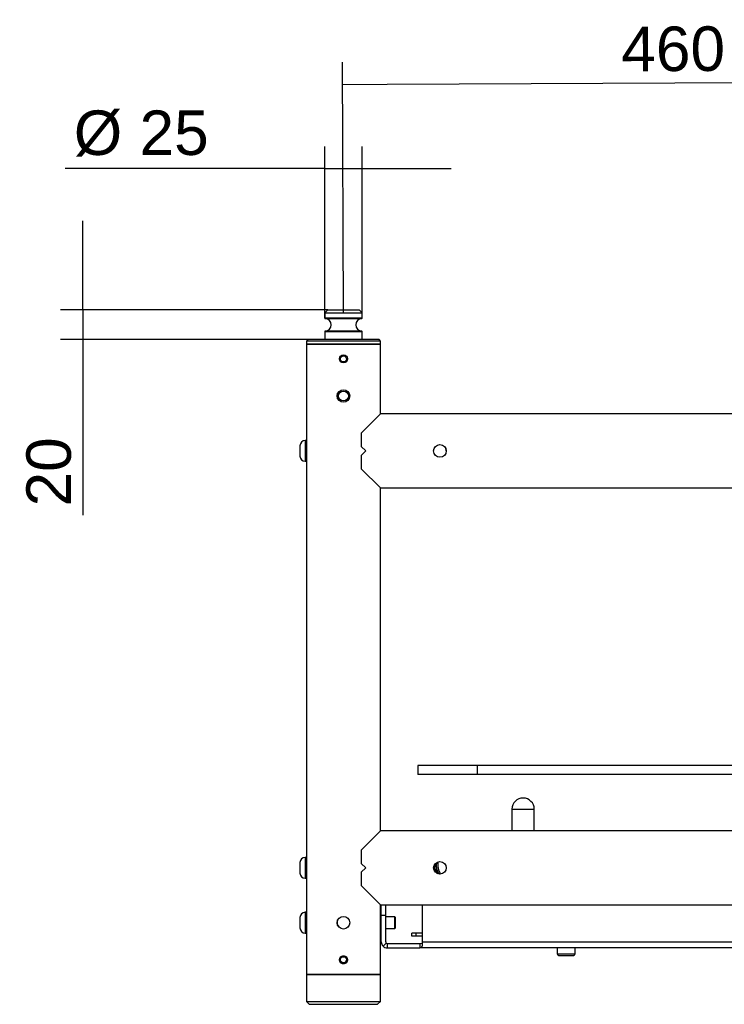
# Model space of a CAD drawing. Header units: millimetres. Extents: x 311 to 814, y 82 to 470.
# Tile 30 of 46: x 569 to 616, y 285 to 351. Entities that reach past the tile are written whole.
import ezdxf

# ---------------------------------------------------------------- set-up
doc = ezdxf.new("R2010")
doc.units = ezdxf.units.MM
for name, color, linetype in [('08670', 7, 'Continuous'), ('14240', 7, 'Continuous'), ('14555', 7, 'Continuous'), ('15444', 7, 'Continuous'), ('15445_(4)', 7, 'Continuous'), ('15466', 7, 'Continuous'), ('15467', 7, 'Continuous'), ('15475', 7, 'Continuous'), ('24440___MIDDLE_P', 7, 'Continuous'), ('EX_15448', 7, 'Continuous'), ('EX_15449', 7, 'Continuous'), ('Livello3', 7, 'Continuous'), ('M8_A_PRESSIONE', 7, 'Continuous'), ('VITE_M8_X60_BUTT', 7, 'Continuous'), ('VITE_M8_X70_BUTT', 7, 'Continuous')]:
    doc.layers.add(name, color=color, linetype=linetype)
doc.styles.add('SEACAD_Arial', font='arial.ttf')
doc.dimstyles.new('ISO', dxfattribs={"dimtxt": 3, "dimasz": 3, "dimexe": 1.5, "dimexo": 0, "dimgap": 0.75, "dimtad": 1, "dimdec": 1, "dimlfac": 10, "dimtxsty": 'SEACAD_Arial', "dimblk1": '_SE_FILLED', "dimblk2": '_SE_FILLED', "dimsah": 1, "dimcen": 1.5, "dimadec": 0, "dimazin": 0, "dimtfac": 0.5, "dimtdec": 3, "dimtmove": 0, "dimatfit": 3, "dimfxl": 1, "dimarcsym": 0})

# ---------------------------------------------------------------- blocks, each defined once
blk = doc.blocks.new('SE2')
at = {"layer": '08670', "color": 7, "linetype": 'Continuous'}
blk.add_line((162.865, 254.689), (162.865, 254.592), dxfattribs=at)
for centre, major_axis, start_param, end_param in [((164.115, 254.689), (1.25, 0), 3.023212, 3.662882), ((164.115, 254.699), (1.15, 0), 2.974191, 3.730115), ((164.115, 254.592), (-1.25, 0), 0, 0.419624)]:
    blk.add_ellipse(centre, major_axis=major_axis, ratio=0.995303, start_param=start_param, end_param=end_param, dxfattribs=at)
at = {"layer": '14240', "color": 7, "linetype": 'Continuous'}
for p, q in [((162.79, 254.286), (162.759, 254.255)), ((162.79, 254.212), (162.79, 254.286)), ((162.904, 254.286), (162.79, 254.286))]:
    blk.add_line(p, q, dxfattribs=at)
at = {"layer": '14555', "color": 7, "linetype": 'Continuous'}
for p, q in [((167.965, 258.436), (169.465, 258.436)), ((167.965, 258.436), (167.965, 256.986)), ((169.465, 256.986), (169.465, 258.436))]:
    blk.add_line(p, q, dxfattribs=at)
blk.add_arc((168.715, 258.436), 0.75, 0, 180, dxfattribs=at)
at = {"layer": '15444', "color": 7, "linetype": 'Continuous'}
blk.add_circle((156.615, 286.286), 0.332, dxfattribs=at)
at = {"layer": '15445_(4)', "color": 7, "linetype": 'Continuous'}
for p, q in [((159.115, 289.786), (154.115, 289.786)), ((154.115, 289.786), (154.115, 283.011)), ((159.115, 285.086), (159.115, 289.786)), ((154.115, 282.161), (154.115, 254.911)), ((159.115, 256.986), (159.115, 280.086)), ((154.115, 254.061), (154.115, 247.286)), ((159.115, 247.286), (159.115, 251.986)), ((159.115, 247.286), (154.115, 247.286))]:
    blk.add_line(p, q, dxfattribs=at)
for centre, radius in [((156.615, 288.786), 0.275), ((156.615, 286.286), 0.425), ((156.615, 250.786), 0.425), ((156.615, 248.286), 0.275)]:
    blk.add_circle(centre, radius, dxfattribs=at)
for centre, radius, start, end in [((156.615, 286.286), 0.425, 157.47424, 224.60071), ((151.611, 282.586), 2.54, 353.20332, 9.63325), ((151.611, 254.486), 2.54, 353.20332, 6.80217), ((156.615, 250.786), 0.425, 157.47424, 225.0031)]:
    blk.add_arc(centre, radius, start, end, dxfattribs=at)
at = {"layer": '15466', "color": 7, "linetype": 'Continuous'}
for p, q in [((154.115, 247.286), (159.115, 247.286)), ((154.115, 247.286), (154.115, 245.486)), ((159.115, 245.486), (159.115, 247.286)), ((154.115, 245.486), (159.115, 245.486)), ((154.115, 245.486), (154.315, 245.286)), ((154.315, 245.286), (158.915, 245.286)), ((158.915, 245.286), (159.115, 245.486))]:
    blk.add_line(p, q, dxfattribs=at)
blk.add_circle((156.615, 248.286), 0.207, dxfattribs=at)
blk.add_open_spline([(156.535, 248.042), (156.47, 248.063), (156.414, 248.109), (156.351, 248.228), (156.344, 248.302), (156.387, 248.43), (156.436, 248.485), (156.558, 248.545), (156.63, 248.551), (156.759, 248.51), (156.816, 248.464), (156.88, 248.345), (156.886, 248.272), (156.843, 248.142), (156.794, 248.088), (156.673, 248.028), (156.6, 248.022), (156.535, 248.042)], degree=3, knots=[0, 0, 0, 0, 0.125, 0.125, 0.25, 0.25, 0.375, 0.375, 0.5, 0.5, 0.625, 0.625, 0.75, 0.75, 0.875, 0.875, 1, 1, 1, 1], dxfattribs=at)
at = {"layer": '15467', "color": 7, "linetype": 'Continuous'}
for p, q in [((155.565, 292.086), (155.365, 291.886)), ((155.565, 292.086), (157.665, 292.086)), ((157.865, 291.886), (157.665, 292.086)), ((155.365, 291.886), (157.865, 291.886)), ((155.365, 291.886), (155.365, 291.531)), ((157.865, 291.531), (155.365, 291.531)), ((155.384, 291.511), (157.846, 291.511)), ((157.865, 291.531), (157.865, 291.886)), ((154.215, 290.086), (154.115, 289.986)), ((159.015, 290.086), (154.215, 290.086)), ((155.365, 290.642), (157.865, 290.642)), ((155.365, 290.642), (155.365, 290.086)), ((157.846, 290.662), (155.384, 290.662)), ((157.865, 290.086), (157.865, 290.642)), ((159.115, 289.986), (159.015, 290.086)), ((159.115, 289.986), (154.115, 289.986)), ((154.115, 289.986), (154.115, 289.786)), ((154.115, 289.786), (159.115, 289.786)), ((159.115, 289.786), (159.115, 289.986))]:
    blk.add_line(p, q, dxfattribs=at)
blk.add_circle((156.615, 288.786), 0.207, dxfattribs=at)
for centre, radius, start, end in [((155.385, 291.531), 0.02, 180, 267.42404), ((155.365, 291.086), 0.425, 272.57596, 87.42404), ((157.865, 291.086), 0.425, 92.57596, 267.42404), ((157.845, 291.531), 0.02, 272.57596, 0), ((155.385, 290.642), 0.02, 92.57596, 180), ((157.845, 290.642), 0.02, 0, 87.42404)]:
    blk.add_arc(centre, radius, start, end, dxfattribs=at)
at = {"layer": '15475', "color": 7, "linetype": 'Continuous'}
for p, q in [((162.915, 254.18), (162.915, 254.244)), ((162.936, 254.18), (162.915, 254.18)), ((162.915, 254.111), (162.915, 254.18)), ((161.515, 250.086), (161.215, 250.086)), ((161.215, 249.886), (161.215, 250.086)), ((161.515, 249.886), (161.215, 249.886)), ((161.515, 249.886), (161.515, 250.086)), ((161.921, 250.086), (161.515, 250.086)), ((161.921, 249.886), (161.515, 249.886))]:
    blk.add_line(p, q, dxfattribs=at)
at = {"layer": '24440___MIDDLE_P', "color": 7, "linetype": 'Continuous'}
for p, q in [((165.615, 261.386), (161.615, 261.386)), ((161.615, 261.386), (161.615, 260.786)), ((200.115, 261.386), (165.615, 261.386)), ((165.615, 261.386), (165.615, 260.786)), ((165.615, 260.786), (161.615, 260.786)), ((200.115, 260.786), (165.615, 260.786))]:
    blk.add_line(p, q, dxfattribs=at)
at = {"layer": 'EX_15448', "color": 7, "linetype": 'Continuous'}
for p, q in [((159.165, 251.286), (159.165, 251.986)), ((159.465, 251.286), (159.465, 251.986)), ((161.921, 251.986), (161.921, 249.486)), ((159.165, 251.286), (159.465, 251.286)), ((159.165, 249.486), (159.165, 251.286)), ((159.465, 249.486), (159.465, 251.286)), ((159.494, 249.416), (159.282, 249.204)), ((159.494, 249.416), (159.565, 249.386)), ((159.565, 249.386), (159.565, 249.086)), ((159.565, 249.386), (161.765, 249.386)), ((159.565, 249.086), (161.765, 249.086)), ((161.765, 249.386), (161.921, 249.416)), ((161.765, 249.386), (161.765, 249.086)), ((183.615, 249.086), (161.765, 249.086)), ((161.921, 249.486), (183.615, 249.486)), ((161.921, 249.486), (161.921, 249.204))]:
    blk.add_line(p, q, dxfattribs=at)
for radius, start, end in [(0.4, 180, 225), (0.4, 225, 270), (0.1, 180, 225)]:
    blk.add_arc((159.565, 249.486), radius, start, end, dxfattribs=at)
blk.add_open_spline([(161.921, 249.204), (161.895, 249.166), (161.869, 249.137), (161.817, 249.097), (161.791, 249.086), (161.765, 249.086)], degree=3, knots=[0, 0, 0, 0, 0.5, 0.5, 1, 1, 1, 1], dxfattribs=at)
at = {"layer": 'EX_15449', "color": 7, "linetype": 'Continuous'}
for p, q in [((159.115, 285.086), (157.815, 283.786)), ((200.115, 285.086), (159.115, 285.086)), ((157.815, 283.786), (157.815, 282.886)), ((157.815, 282.886), (158.115, 282.586)), ((158.115, 282.586), (157.815, 282.286)), ((157.815, 282.286), (157.815, 281.386)), ((157.815, 281.386), (159.115, 280.086)), ((159.115, 280.086), (200.115, 280.086)), ((157.815, 255.686), (159.115, 256.986)), ((200.115, 256.986), (159.115, 256.986)), ((157.815, 255.686), (157.815, 254.786)), ((158.115, 254.486), (157.815, 254.786)), ((157.815, 254.186), (158.115, 254.486)), ((157.815, 254.186), (157.815, 253.286)), ((159.115, 251.986), (157.815, 253.286)), ((159.115, 251.986), (200.115, 251.986))]:
    blk.add_line(p, q, dxfattribs=at)
for centre in [(163.115, 282.586), (163.115, 254.486)]:
    blk.add_circle(centre, 0.425, dxfattribs=at)
blk.add_arc((163.115, 282.586), 0.425, 0, 18.68339, dxfattribs=at)
at = {"layer": 'M8_A_PRESSIONE', "color": 7, "linetype": 'Continuous'}
for p, q in [((171.015, 249.086), (171.015, 248.686)), ((172.215, 248.686), (172.215, 249.086)), ((171.015, 248.686), (172.215, 248.686)), ((171.115, 248.586), (172.115, 248.586))]:
    blk.add_line(p, q, dxfattribs=at)
for centre, start, end in [((171.115, 248.686), 180, 270), ((172.115, 248.686), 270, 0)]:
    blk.add_arc(centre, 0.1, start, end, dxfattribs=at)
at = {"layer": 'VITE_M8_X60_BUTT', "color": 7, "linetype": 'Continuous'}
for p, q in [((153.685, 251.136), (153.685, 250.436)), ((154.035, 251.486), (154.035, 250.086)), ((154.115, 251.486), (154.035, 251.486)), ((159.165, 251.186), (159.115, 251.186)), ((160.065, 251.186), (159.465, 251.186)), ((160.065, 250.386), (160.065, 251.186)), ((160.115, 251.136), (160.065, 251.186)), ((160.115, 250.436), (160.115, 251.136)), ((159.115, 250.386), (159.165, 250.386)), ((159.465, 250.386), (160.065, 250.386)), ((160.065, 250.386), (160.115, 250.436)), ((154.035, 250.086), (154.115, 250.086))]:
    blk.add_line(p, q, dxfattribs=at)
for centre, radius, start, end in [((163.115, 254.486), 0.4, 127.73378, 212.23394), ((163.115, 254.486), 0.35, 135.41231, 214.8499), ((154.035, 251.136), 0.35, 90, 180), ((154.035, 250.436), 0.35, 180, 270)]:
    blk.add_arc(centre, radius, start, end, dxfattribs=at)
at = {"layer": 'VITE_M8_X70_BUTT', "color": 7, "linetype": 'Continuous'}
for p, q in [((153.685, 282.936), (153.685, 282.236)), ((154.035, 283.286), (154.035, 281.886)), ((154.115, 283.286), (154.035, 283.286)), ((154.115, 283.011), (154.115, 282.161)), ((154.035, 281.886), (154.115, 281.886)), ((153.685, 254.836), (153.685, 254.136)), ((154.035, 255.186), (154.035, 253.786)), ((154.115, 255.186), (154.035, 255.186)), ((154.115, 254.911), (154.115, 254.07)), ((154.035, 253.786), (154.115, 253.786))]:
    blk.add_line(p, q, dxfattribs=at)
for centre, start, end in [((154.035, 282.936), 90, 180), ((154.035, 282.236), 180, 270), ((154.035, 254.836), 90, 180), ((154.035, 254.136), 180, 270)]:
    blk.add_arc(centre, 0.35, start, end, dxfattribs=at)
blk = doc.blocks.new('_SE_FILLED')
at = {"color": 0}
blk.add_line((0, 0), (-1, 0), dxfattribs=at)
blk.add_solid([(0, 0), (-1, -0.1665), (-1, 0.1665), (0, 0)], dxfattribs=at)
blk = doc.blocks.new('DMBLK6')
at = {"layer": 'Defpoints', "color": 0}
for p in [(636.275, 347.305), (636.342, 331.905), (590.342, 331.705)]:
    blk.add_point(p, dxfattribs=at)
at = {"layer": 'Livello3', "color": 0, "linetype": 'Continuous', "lineweight": -2}
for p, q in [((590.342, 331.705), (590.269, 348.605)), ((636.342, 331.905), (636.269, 348.805)), ((593.275, 347.118), (633.275, 347.292))]:
    blk.add_line(p, q, dxfattribs=at)
at = {"layer": 'Livello3', "color": 0, "lineweight": -2, "xscale": 3, "yscale": 3, "zscale": 3}
for p, rotation in [((636.275, 347.305), 0.2491105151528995), ((590.275, 347.105), 180.2491105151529)]:
    blk.add_blockref('_SE_FILLED', p, dxfattribs=dict(at, rotation=rotation))
at = {"layer": 'Livello3', "color": 0, "insert": (612.55, 349.483), "char_height": 3, "attachment_point": 5, "rotation": 0.24911, "style": 'SEACAD_Arial'}
blk.add_mtext('\\A1;460', dxfattribs=at)
blk = doc.blocks.new('DMBLK8')
at = {"layer": 'Defpoints', "color": 0}
for p in [(591.592, 341.427), (589.092, 331.349), (591.592, 331.705)]:
    blk.add_point(p, dxfattribs=at)
at = {"layer": 'Livello3', "color": 0, "linetype": 'Continuous', "lineweight": -2}
for p, q in [((589.092, 331.349), (589.092, 342.927)), ((591.592, 331.705), (591.592, 342.927)), ((589.092, 341.427), (571.6, 341.427)), ((586.092, 341.427), (583.092, 341.427)), ((589.092, 341.427), (591.592, 341.427)), ((594.592, 341.427), (597.592, 341.427))]:
    blk.add_line(p, q, dxfattribs=at)
at = {"layer": 'Livello3', "color": 0, "lineweight": -2, "xscale": 3, "yscale": 3, "zscale": 3}
blk.add_blockref('_SE_FILLED', (589.092, 341.427), dxfattribs=at)
at = {"layer": 'Livello3', "color": 0, "lineweight": -2, "xscale": 3, "yscale": 3, "zscale": 3, "rotation": 180}
blk.add_blockref('_SE_FILLED', (591.592, 341.427), dxfattribs=at)
at = {"layer": 'Livello3', "color": 0, "insert": (576.721, 343.792), "char_height": 3, "attachment_point": 5, "style": 'SEACAD_Arial'}
blk.add_mtext('\\A1;%%C 25', dxfattribs=at)
blk = doc.blocks.new('DMBLK9')
at = {"layer": 'Defpoints', "color": 0}
for p in [(589.292, 331.905), (572.783, 329.905), (587.942, 329.905)]:
    blk.add_point(p, dxfattribs=at)
at = {"layer": 'Livello3', "color": 0, "linetype": 'Continuous', "lineweight": -2}
for p, q in [((572.783, 334.905), (572.783, 337.905)), ((589.292, 331.905), (571.283, 331.905)), ((572.783, 331.905), (572.783, 329.905)), ((587.942, 329.905), (571.283, 329.905)), ((572.783, 329.905), (572.783, 318.073)), ((572.783, 326.905), (572.783, 323.905))]:
    blk.add_line(p, q, dxfattribs=at)
at = {"layer": 'Livello3', "color": 0, "lineweight": -2, "xscale": 3, "yscale": 3, "zscale": 3}
for p, rotation in [((572.783, 331.905), 270), ((572.783, 329.905), 90)]:
    blk.add_blockref('_SE_FILLED', p, dxfattribs=dict(at, rotation=rotation))
at = {"layer": 'Livello3', "color": 0, "insert": (570.501, 320.989), "char_height": 3, "attachment_point": 5, "rotation": 90, "style": 'SEACAD_Arial'}
blk.add_mtext('\\A1;20', dxfattribs=at)

msp = doc.modelspace()

# ---------------------------------------------------------------- block references
at = {"layer": 'Livello3'}
msp.add_blockref('SE2', (433.7272, 39.8186), dxfattribs=at)

# ---------------------------------------------------------------- dimensions: what is measured, and where the dimension line sits
at = {"layer": 'Livello3', "color": 7, "linetype": 'Continuous'}
for base, p1, p2, angle, picture, middle, dimtype in [((636.2753, 347.3048), (590.3423, 331.7049), (636.3423, 331.9049), 0.249111, 'DMBLK6', (612.5602, 347.2017), 161), ((572.7828, 329.9049), (589.2923, 331.9049), (587.9423, 329.9049), 90, 'DMBLK9', (572.7828, 320.9889), 160)]:
    dim = msp.add_linear_dim(base=base, p1=p1, p2=p2, angle=angle, text='\\A1;<>', dimstyle='ISO', override={"dimdec": 2}, dxfattribs=at)
    dim.commit()
    dim.dimension.update_dxf_attribs({"geometry": picture, "text_midpoint": middle, "dimtype": dimtype})
dim = msp.add_linear_dim(base=(591.5923, 341.4272), p1=(589.0923, 331.3495), p2=(591.5923, 331.7049), text='\\A1;%%C <>', dimstyle='ISO', override={"dimdec": 2}, dxfattribs=at)
dim.commit()
dim.dimension.update_dxf_attribs({"geometry": 'DMBLK8', "text_midpoint": (576.7212, 341.4272), "dimtype": 160})

doc.saveas('drawing.dxf')
